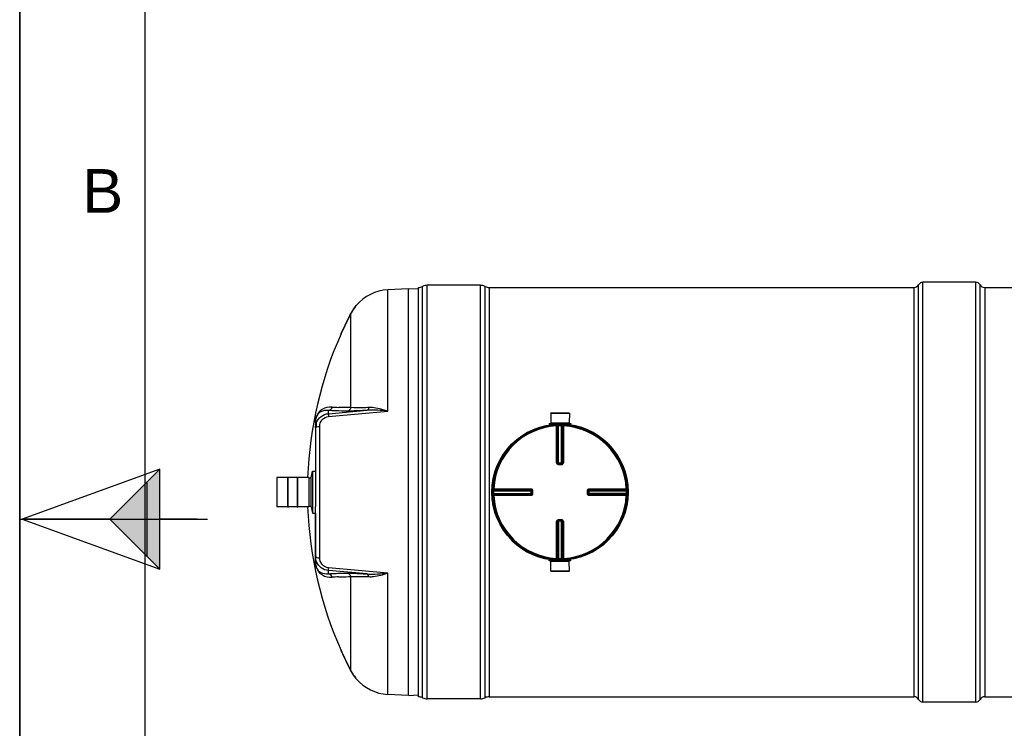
# Model space of a CAD drawing. Header units: millimetres. Extents: x 0 to 297, y 0 to 210.
# Tile 2 of 27: x 0 to 79, y 88 to 145. Entities that reach past the tile are written whole.
import ezdxf

# ---------------------------------------------------------------- set-up
doc = ezdxf.new("R2010")
doc.units = ezdxf.units.MM
doc.header["$LTSCALE"] = 16.335
doc.layers.get('0').update_dxf_attribs({"linetype": 'CONTINUOUS'})
for name, color, linetype in [('01_GLOBAL', 7, 'CONTINUOUS'), ('08_SURFACES', 7, 'CONTINUOUS'), ('AXES_REF', 7, 'CONTINUOUS')]:
    doc.layers.add(name, color=color, linetype=linetype)
doc.styles.add('TEXTSTYLE_2', font='arial.ttf')

# ---------------------------------------------------------------- blocks, each defined once
blk = doc.blocks.new('MARGEA4_BL0', base_point=(148.514, 105.014))
at = {"color": 7, "linetype": 'Continuous'}
for p, q in [((0.014, 0.014), (0.014, 210.014)), ((0.014, 0.014), (0.014, 210.014)), ((0.014, 210.014), (0.014, 0.014)), ((10.014, 200.014), (10.014, 10.014)), ((0.014, 105.014), (15.014, 105.014))]:
    blk.add_line(p, q, dxfattribs=at)
at = {"color": 7, "linetype": 'Continuous', "style": 'TEXTSTYLE_2', "oblique": 0.00002}
blk.add_text('B', height=3.5, dxfattribs=at).set_placement((5.014, 129.514))
blk = doc.blocks.new('REPERE_ORIENTATION_BL2', base_point=(7.192, 105.016))
at = {"color": 7, "linetype": 'Continuous'}
for p, q in [((11.192, 109.016), (0.192, 105.016)), ((7.192, 105.016), (11.192, 109.016)), ((11.192, 101.016), (11.192, 109.016)), ((10.192, 102.016), (10.192, 108.016)), ((0.192, 105.016), (11.192, 101.016)), ((7.192, 105.016), (0.192, 105.016)), ((7.192, 105.016), (11.192, 101.016)), ((14.192, 105.016), (11.192, 105.016))]:
    blk.add_line(p, q, dxfattribs=at)
blk.add_solid([(11.192, 109.016), (7.192, 105.016), (11.192, 101.016)], dxfattribs=at)

msp = doc.modelspace()

# ---------------------------------------------------------------- linework, layer by layer
at = {"color": 7, "linetype": 'Continuous'}
for p, q in [((0, 0), (0, 210)), ((36.822, 123.717), (32.579, 123.717)), ((31.066, 123.442), (29.421, 123.355)), ((31.066, 90.913), (31.066, 123.442)), ((31.872, 123.399), (31.066, 123.442)), ((31.872, 90.814), (31.872, 123.541)), ((37.529, 123.541), (71.472, 123.541)), ((77.129, 123.541), (113.901, 123.541)), ((42.441, 113.492), (42.444, 112.714)), ((42.441, 113.492), (43.933, 113.492)), ((43.933, 113.492), (43.929, 112.714)), ((23.641, 112.831), (23.641, 108.326)), ((23.712, 112.407), (23.712, 112.825)), ((42.317, 112.679), (42.317, 112.622)), ((42.317, 112.679), (44.056, 112.679)), ((42.317, 112.622), (44.056, 112.622)), ((42.444, 112.714), (42.479, 112.679)), ((42.444, 112.714), (43.929, 112.714)), ((42.444, 112.615), (42.444, 112.571)), ((43.929, 112.714), (43.894, 112.679)), ((43.929, 112.615), (43.929, 112.571)), ((44.056, 112.679), (44.056, 112.622)), ((43.055, 109.443), (43.048, 109.443)), ((43.055, 109.443), (43.319, 109.443)), ((43.325, 109.443), (43.319, 109.443)), ((20.558, 108.351), (20.558, 106.003)), ((21.428, 105.968), (21.428, 108.387)), ((21.428, 108.387), (21.456, 108.387)), ((21.456, 105.968), (21.456, 108.387)), ((22.206, 105.968), (22.206, 108.387)), ((22.206, 108.387), (22.234, 108.387)), ((22.234, 105.968), (22.234, 108.387)), ((23.104, 108.351), (23.104, 106.003)), ((23.104, 108.309), (23.301, 108.309)), ((23.301, 106.002), (23.301, 108.353)), ((40.921, 107.316), (40.921, 107.316)), ((40.921, 107.316), (40.921, 107.309)), ((40.921, 107.309), (40.921, 107.045)), ((40.921, 107.045), (40.921, 107.039)), ((40.921, 107.039), (40.921, 107.039)), ((45.452, 107.309), (45.452, 107.316)), ((45.452, 107.045), (45.452, 107.309)), ((45.452, 107.039), (45.452, 107.045)), ((21.428, 105.968), (21.456, 105.968)), ((22.206, 105.968), (22.234, 105.968)), ((23.104, 106.046), (23.301, 106.046)), ((23.641, 101.526), (23.641, 106.029)), ((43.048, 104.912), (43.055, 104.912)), ((43.319, 104.912), (43.055, 104.912)), ((43.319, 104.912), (43.325, 104.912)), ((42.317, 101.676), (42.317, 101.732)), ((44.056, 101.732), (42.317, 101.732)), ((44.056, 101.676), (42.317, 101.676)), ((42.441, 100.863), (42.444, 101.64)), ((42.444, 101.739), (42.444, 101.783)), ((42.444, 101.64), (42.479, 101.676)), ((43.929, 101.64), (42.444, 101.64)), ((43.929, 101.64), (43.894, 101.676)), ((43.929, 101.739), (43.929, 101.783)), ((43.933, 100.863), (43.929, 101.64)), ((44.056, 101.676), (44.056, 101.732)), ((43.933, 100.863), (42.441, 100.863)), ((31.066, 90.913), (29.421, 90.999)), ((31.066, 90.913), (31.87, 90.955)), ((36.822, 90.637), (32.579, 90.637)), ((37.529, 90.814), (71.472, 90.814)), ((77.129, 90.814), (113.901, 90.814))]:
    msp.add_line(p, q, dxfattribs=at)
at = {"color": 9, "linetype": 'Continuous'}
for p, q in [((32.205, 90.731), (32.205, 123.624)), ((32.579, 90.637), (32.579, 123.717)), ((36.822, 90.637), (36.822, 123.717)), ((37.197, 90.731), (37.197, 123.624)), ((29.421, 113.651), (29.421, 123.355)), ((37.529, 123.541), (37.529, 90.814)), ((24.674, 113.451), (27.765, 113.719)), ((24.674, 113.451), (24.674, 113.704)), ((24.686, 113.233), (29.421, 113.651)), ((25.507, 113.953), (25.476, 113.954)), ((23.634, 112.761), (23.634, 108.848)), ((42.444, 112.615), (42.914, 112.615)), ((42.908, 112.544), (42.912, 112.476)), ((43.071, 112.55), (43.072, 112.482)), ((43.303, 112.55), (43.301, 112.482)), ((43.459, 112.615), (43.929, 112.615)), ((43.465, 112.544), (43.461, 112.476)), ((23.976, 101.926), (23.976, 112.429)), ((42.912, 109.514), (42.912, 112.476)), ((42.982, 109.513), (42.982, 112.474)), ((43.002, 112.475), (43.002, 109.512)), ((43.072, 109.443), (43.072, 112.482)), ((43.301, 109.443), (43.301, 112.482)), ((43.371, 109.512), (43.371, 112.475)), ((43.391, 112.474), (43.391, 109.513)), ((43.461, 112.476), (43.461, 109.514)), ((42.982, 109.513), (43.002, 109.512)), ((43.055, 109.373), (43.055, 109.443)), ((43.072, 109.511), (43.301, 109.511)), ((43.319, 109.373), (43.319, 109.443)), ((43.371, 109.512), (43.391, 109.513)), ((43.187, 109.373), (43.055, 109.373)), ((43.319, 109.373), (43.187, 109.373)), ((20.565, 108.358), (20.565, 105.996)), ((23.097, 108.358), (23.097, 105.996)), ((37.814, 107.293), (37.882, 107.292)), ((37.814, 107.061), (37.882, 107.063)), ((37.82, 107.456), (37.888, 107.452)), ((37.882, 107.292), (40.921, 107.292)), ((37.882, 107.063), (40.921, 107.063)), ((37.888, 107.452), (40.85, 107.452)), ((37.888, 107.452), (38.009, 107.452)), ((37.889, 107.362), (40.852, 107.362)), ((37.89, 107.382), (40.851, 107.382)), ((40.852, 107.362), (40.851, 107.382)), ((40.853, 107.292), (40.853, 107.063)), ((40.991, 107.309), (40.921, 107.309)), ((40.991, 107.045), (40.921, 107.045)), ((40.991, 107.309), (40.991, 107.045)), ((45.382, 107.309), (45.452, 107.309)), ((45.382, 107.045), (45.382, 107.309)), ((45.382, 107.045), (45.452, 107.045)), ((45.452, 107.292), (48.491, 107.292)), ((48.491, 107.063), (45.452, 107.063)), ((45.52, 107.063), (45.52, 107.292)), ((45.523, 107.382), (45.521, 107.362)), ((45.521, 107.362), (48.484, 107.362)), ((45.523, 107.452), (48.485, 107.452)), ((45.523, 107.382), (48.483, 107.382)), ((48.554, 107.456), (48.485, 107.452)), ((48.56, 107.293), (48.491, 107.292)), ((48.56, 107.061), (48.491, 107.063)), ((37.82, 106.899), (37.888, 106.903)), ((40.85, 106.903), (37.888, 106.903)), ((40.852, 106.993), (37.889, 106.993)), ((40.851, 106.973), (37.89, 106.973)), ((39.923, 106.903), (39.847, 106.903)), ((40.851, 106.973), (40.852, 106.993)), ((45.521, 106.993), (45.523, 106.973)), ((48.484, 106.993), (45.521, 106.993)), ((48.483, 106.973), (45.523, 106.973)), ((48.485, 106.903), (45.523, 106.903)), ((48.554, 106.899), (48.485, 106.903)), ((23.634, 105.506), (23.634, 101.593)), ((42.912, 101.879), (42.912, 104.841)), ((43.002, 104.843), (42.982, 104.841)), ((42.982, 101.881), (42.982, 104.841)), ((43.002, 104.843), (43.002, 101.88)), ((43.055, 104.982), (43.055, 104.912)), ((43.055, 104.982), (43.187, 104.982)), ((43.072, 104.912), (43.072, 101.873)), ((43.301, 104.844), (43.072, 104.844)), ((43.187, 104.982), (43.319, 104.982)), ((43.301, 101.873), (43.301, 104.912)), ((43.319, 104.982), (43.319, 104.912)), ((43.371, 101.88), (43.371, 104.843)), ((43.391, 104.841), (43.371, 104.843)), ((43.391, 104.841), (43.391, 101.881)), ((43.461, 104.841), (43.461, 101.879)), ((42.914, 101.739), (42.444, 101.739)), ((42.908, 101.81), (42.912, 101.879)), ((43.071, 101.804), (43.072, 101.873)), ((43.303, 101.804), (43.301, 101.873)), ((43.929, 101.739), (43.459, 101.739)), ((43.465, 101.81), (43.461, 101.879)), ((24.674, 100.65), (24.674, 100.904)), ((27.765, 100.636), (24.674, 100.904)), ((29.421, 100.704), (24.686, 101.121)), ((25.476, 100.401), (25.506, 100.402)), ((29.421, 90.999), (29.421, 100.704))]:
    msp.add_line(p, q, dxfattribs=at)
for points in [[(23.634, 112.761), (23.635, 112.768), (23.637, 112.775), (23.638, 112.782), (23.639, 112.79), (23.64, 112.797), (23.64, 112.804), (23.641, 112.811), (23.641, 112.818), (23.641, 112.825)], [(38.351, 107.452), (38.459, 107.452), (38.563, 107.452), (38.665, 107.452), (38.764, 107.452), (38.86, 107.452), (38.952, 107.452), (39.043, 107.452), (39.13, 107.452), (39.216, 107.452), (39.299, 107.452), (39.381, 107.452), (39.462, 107.452), (39.54, 107.452), (39.618, 107.452)], [(40.154, 107.452), (40.232, 107.452), (40.313, 107.452)], [(40.395, 107.452), (40.48, 107.452), (40.568, 107.452), (40.659, 107.452), (40.753, 107.452), (40.85, 107.452)], [(39.54, 106.903), (39.461, 106.903), (39.381, 106.903), (39.299, 106.903), (39.215, 106.903), (39.13, 106.903), (39.042, 106.903), (38.952, 106.903), (38.859, 106.903), (38.763, 106.903), (38.665, 106.903), (38.563, 106.903), (38.459, 106.903), (38.351, 106.903), (38.24, 106.903), (38.126, 106.903), (38.009, 106.903)], [(39.771, 106.903), (39.695, 106.903), (39.618, 106.903)], [(40.85, 106.903), (40.752, 106.902), (40.658, 106.902), (40.567, 106.903), (40.479, 106.903), (40.395, 106.903), (40.312, 106.903), (40.232, 106.903), (40.153, 106.903), (40.075, 106.903)], [(23.634, 101.593), (23.635, 101.586), (23.637, 101.579), (23.638, 101.572), (23.639, 101.565), (23.64, 101.558), (23.64, 101.551), (23.641, 101.544), (23.641, 101.537), (23.641, 101.53)]]:
    msp.add_lwpolyline(points, dxfattribs=at)
at = {"color": 7, "linetype": 'Continuous'}
msp.add_circle((43.187, 107.177), 5.374, dxfattribs=at)
for centre, radius, start, end in [((31.872, 124.248), 0.707, 270, 298.07249), ((32.579, 122.922), 0.796, 90, 118.07249), ((36.822, 122.922), 0.796, 61.92751, 90), ((37.529, 124.248), 0.707, 241.92751, 270), ((29.606, 119.825), 3.536, 93, 139.98306), ((42.437, 112.615), 0.00707, 0, 90), ((43.936, 112.615), 0.00707, 90, 180), ((43.187, 107.177), 5.445, 358.72774, 82.16253), ((20.565, 108.351), 0.00707, 90, 180), ((23.097, 108.351), 0.00707, 0, 90), ((43.187, 107.177), 5.445, 178.72774, 262.16253), ((20.565, 106.003), 0.00707, 180, 270), ((23.097, 106.003), 0.00707, 270, 360), ((42.437, 101.739), 0.00707, 270, 360), ((43.936, 101.739), 0.00707, 180, 270), ((29.606, 94.53), 3.536, 220.01694, 267), ((31.872, 90.107), 0.707, 61.92751, 90), ((32.579, 91.433), 0.796, 241.92751, 270), ((36.822, 91.433), 0.796, 270, 298.07249), ((37.529, 90.107), 0.707, 90, 118.07249)]:
    msp.add_arc(centre, radius, start, end, dxfattribs=at)
at = {"color": 9, "linetype": 'Continuous'}
for centre, radius, start, end in [((26.159, 133.079), 19.137, 266.45068, 267.95535), ((25.402, 112.762), 1.768, 179.33674, 179.79172), ((25.567, 112.761), 1.933, 179.78907, 180.0013), ((43.187, 107.177), 5.305, 92.96745, 177.03255), ((43.257, 107.179), 5.302, 92.75322, 92.96811), ((43.187, 107.181), 5.302, 90.00002, 91.23597), ((43.187, 107.181), 5.302, 88.76403, 89.99998), ((43.116, 107.179), 5.302, 87.03189, 87.24678), ((43.187, 107.177), 5.305, 2.96745, 87.03255), ((43.055, 109.518), 0.0757, 252.95215, 258.38), ((43.055, 109.517), 0.0742, 258.36934, 264.71478), ((43.072, 115.438), 5.928, 269.8492, 269.99939), ((43.301, 115.439), 5.928, 270.0006, 270.14843), ((43.3, 109.513), 0.0726, 285.34076, 292.57898), ((43.3, 109.513), 0.0726, 292.5652, 299.81393), ((43.184, 107.177), 5.302, 178.76416, 181.23584), ((43.186, 107.107), 5.303, 177.03191, 177.24676), ((34.926, 107.292), 5.928, 0.00061, 0.1508), ((34.925, 107.063), 5.928, 359.85157, 359.9994), ((40.851, 107.064), 0.0726, 330.18606, 337.4348), ((40.85, 107.064), 0.0726, 337.42102, 344.65924), ((40.846, 107.046), 0.0752, 345.18607, 349.982), ((40.847, 107.046), 0.0742, 349.97884, 354.58318), ((40.852, 107.064), 0.0713, 344.66589, 348.01548), ((45.526, 107.309), 0.0742, 168.36934, 174.71478), ((45.528, 107.309), 0.0757, 162.95215, 168.38), ((45.523, 107.291), 0.0726, 157.42102, 164.65924), ((45.523, 107.291), 0.0726, 150.18606, 157.4348), ((51.448, 107.292), 5.928, 179.85157, 179.9994), ((51.448, 107.063), 5.928, 180.00061, 180.1508), ((43.187, 107.107), 5.303, 2.75324, 2.96809), ((43.19, 107.177), 5.302, 358.76416, 1.23584), ((43.187, 107.177), 5.305, 182.96745, 267.03255), ((43.186, 107.248), 5.303, 182.75324, 182.96809), ((43.187, 107.177), 5.305, 272.96745, 357.03255), ((43.187, 107.248), 5.303, 357.03191, 357.24676), ((43.073, 104.841), 0.0726, 112.5652, 119.81393), ((43.073, 104.841), 0.0726, 105.34076, 112.57898), ((43.072, 98.916), 5.928, 90.0006, 90.14843), ((43.301, 98.916), 5.928, 89.8492, 89.99939), ((43.318, 104.838), 0.0742, 78.36934, 84.71478), ((43.318, 104.836), 0.0757, 72.95215, 78.38), ((25.336, 101.594), 1.702, 180.01523, 183.55606), ((43.257, 107.176), 5.302, 267.03189, 267.24678), ((43.187, 107.174), 5.302, 268.76403, 271.23597), ((43.116, 107.176), 5.302, 272.75322, 272.96811), ((25.608, 101.61), 1.975, 183.54237, 183.78741), ((26.159, 81.275), 19.137, 92.04463, 93.54932)]:
    msp.add_arc(centre, radius, start, end, dxfattribs=at)
for points, knots in [([(24.974, 113.979), (24.7, 113.996), (24.269, 113.906), (23.751, 113.461), (23.637, 113.043), (23.634, 112.783)], [0, 0, 0, 0, 0.410684, 0.610012, 1, 1, 1, 1]), ([(24.674, 113.704), (24.467, 113.727), (24.141, 113.68), (23.726, 113.363), (23.642, 113.035), (23.641, 112.831)], [0, 0, 0, 0, 0.40732, 0.599611, 1, 1, 1, 1]), ([(23.721, 112.733), (23.796, 112.925), (24.057, 113.276), (24.467, 113.433), (24.674, 113.451)], [0, 0, 0, 0, 0.496941, 1, 1, 1, 1]), ([(24.674, 113.451), (24.666, 113.431), (24.685, 113.355), (24.682, 113.285), (24.686, 113.233)], [0, 0, 0, 0, 0.292106, 1, 1, 1, 1]), ([(26.183, 113.658), (26.039, 113.66), (25.536, 113.666), (25.032, 113.682), (24.674, 113.704)], [0, 0, 0, 0, 0.286499, 1, 1, 1, 1]), ([(26.466, 113.933), (26.38, 113.934), (26.06, 113.938), (25.74, 113.945), (25.507, 113.953)], [0, 0, 0, 0, 0.269967, 1, 1, 1, 1]), ([(27.765, 113.719), (27.6, 113.709), (27.073, 113.679), (26.545, 113.655), (26.183, 113.658)], [0, 0, 0, 0, 0.314012, 1, 1, 1, 1]), ([(27.905, 113.938), (27.753, 113.93), (27.274, 113.912), (26.793, 113.904), (26.466, 113.933)], [0, 0, 0, 0, 0.31546, 1, 1, 1, 1]), ([(27.905, 113.938), (27.9, 113.909), (27.882, 113.826), (27.824, 113.729), (27.765, 113.719)], [0, 0, 0, 0, 0.324564, 1, 1, 1, 1]), ([(29.421, 113.651), (29.293, 113.694), (28.802, 113.848), (28.284, 113.956), (27.905, 113.938)], [0, 0, 0, 0, 0.262606, 1, 1, 1, 1]), ([(23.976, 112.429), (23.976, 112.618), (24.112, 113.015), (24.492, 113.216), (24.686, 113.233)], [0, 0, 0, 0, 0.491863, 1, 1, 1, 1]), ([(42.908, 112.544), (42.927, 112.545), (42.966, 112.531), (42.982, 112.493), (42.982, 112.474)], [0, 0, 0, 0, 0.498597, 1, 1, 1, 1]), ([(42.929, 112.545), (42.947, 112.546), (42.986, 112.532), (43.002, 112.494), (43.002, 112.475)], [0, 0, 0, 0, 0.498599, 1, 1, 1, 1]), ([(43.445, 112.545), (43.426, 112.546), (43.387, 112.532), (43.371, 112.494), (43.371, 112.475)], [0, 0, 0, 0, 0.498599, 1, 1, 1, 1]), ([(43.465, 112.544), (43.446, 112.545), (43.407, 112.531), (43.391, 112.493), (43.391, 112.474)], [0, 0, 0, 0, 0.498501, 1, 1, 1, 1]), ([(23.641, 112.312), (23.641, 112.321), (23.65, 112.342), (23.666, 112.356), (23.676, 112.363)], [0, 0, 0, 0, 0.432743, 1, 1, 1, 1]), ([(23.676, 112.363), (23.685, 112.369), (23.705, 112.38), (23.727, 112.389), (23.738, 112.393)], [0, 0, 0, 0, 0.45949, 1, 1, 1, 1]), ([(42.982, 112.474), (42.98, 112.475), (42.956, 112.475), (42.933, 112.476), (42.912, 112.476)], [0, 0, 0, 0, 0.109199, 1, 1, 1, 1]), ([(43.002, 112.475), (43.005, 112.476), (43.028, 112.479), (43.051, 112.481), (43.072, 112.482)], [0, 0, 0, 0, 0.10812, 1, 1, 1, 1]), ([(43.301, 112.482), (43.309, 112.481), (43.333, 112.479), (43.357, 112.479), (43.371, 112.475)], [0, 0, 0, 0, 0.349353, 1, 1, 1, 1]), ([(43.461, 112.476), (43.453, 112.476), (43.43, 112.475), (43.406, 112.477), (43.391, 112.474)], [0, 0, 0, 0, 0.353705, 1, 1, 1, 1]), ([(42.912, 109.514), (42.92, 109.514), (42.944, 109.514), (42.967, 109.515), (42.982, 109.513)], [0, 0, 0, 0, 0.353802, 1, 1, 1, 1]), ([(43.055, 109.373), (43.018, 109.373), (42.943, 109.402), (42.912, 109.478), (42.912, 109.514)], [0, 0, 0, 0, 0.499448, 1, 1, 1, 1]), ([(43.002, 109.512), (43.004, 109.511), (43.022, 109.511), (43.04, 109.511), (43.057, 109.511)], [0, 0, 0, 0, 0.107786, 1, 1, 1, 1]), ([(43.371, 109.512), (43.369, 109.511), (43.351, 109.511), (43.333, 109.511), (43.316, 109.511)], [0, 0, 0, 0, 0.107786, 1, 1, 1, 1]), ([(43.461, 109.514), (43.461, 109.478), (43.431, 109.402), (43.355, 109.373), (43.319, 109.373)], [0, 0, 0, 0, 0.499825, 1, 1, 1, 1]), ([(43.461, 109.514), (43.453, 109.514), (43.43, 109.514), (43.406, 109.515), (43.391, 109.513)], [0, 0, 0, 0, 0.353802, 1, 1, 1, 1]), ([(37.819, 107.435), (37.818, 107.417), (37.832, 107.378), (37.87, 107.362), (37.889, 107.362)], [0, 0, 0, 0, 0.498599, 1, 1, 1, 1]), ([(37.82, 107.456), (37.819, 107.437), (37.833, 107.398), (37.871, 107.382), (37.89, 107.382)], [0, 0, 0, 0, 0.498501, 1, 1, 1, 1]), ([(37.882, 107.292), (37.883, 107.3), (37.885, 107.323), (37.885, 107.347), (37.889, 107.362)], [0, 0, 0, 0, 0.349353, 1, 1, 1, 1]), ([(37.889, 106.993), (37.888, 106.995), (37.885, 107.019), (37.883, 107.042), (37.882, 107.063)], [0, 0, 0, 0, 0.10812, 1, 1, 1, 1]), ([(37.888, 107.452), (37.888, 107.444), (37.889, 107.42), (37.887, 107.397), (37.89, 107.382)], [0, 0, 0, 0, 0.353705, 1, 1, 1, 1]), ([(40.85, 107.452), (40.85, 107.444), (40.85, 107.42), (40.849, 107.397), (40.851, 107.382)], [0, 0, 0, 0, 0.353799, 1, 1, 1, 1]), ([(40.85, 107.452), (40.886, 107.452), (40.962, 107.421), (40.991, 107.346), (40.991, 107.309)], [0, 0, 0, 0, 0.499829, 1, 1, 1, 1]), ([(40.991, 107.045), (40.991, 107.009), (40.962, 106.933), (40.886, 106.903), (40.85, 106.903)], [0, 0, 0, 0, 0.500171, 1, 1, 1, 1]), ([(40.853, 107.307), (40.853, 107.314), (40.853, 107.332), (40.853, 107.35), (40.852, 107.362)], [0, 0, 0, 0, 0.367922, 1, 1, 1, 1]), ([(40.853, 107.048), (40.853, 107.041), (40.853, 107.023), (40.853, 107.004), (40.852, 106.993)], [0, 0, 0, 0, 0.367736, 1, 1, 1, 1]), ([(45.382, 107.309), (45.382, 107.346), (45.412, 107.421), (45.487, 107.452), (45.523, 107.452)], [0, 0, 0, 0, 0.499448, 1, 1, 1, 1]), ([(45.523, 106.903), (45.487, 106.903), (45.412, 106.933), (45.382, 107.009), (45.382, 107.045)], [0, 0, 0, 0, 0.499825, 1, 1, 1, 1]), ([(45.52, 107.307), (45.52, 107.314), (45.52, 107.332), (45.52, 107.35), (45.521, 107.362)], [0, 0, 0, 0, 0.367736, 1, 1, 1, 1]), ([(45.52, 107.047), (45.52, 107.041), (45.52, 107.023), (45.52, 107.004), (45.521, 106.993)], [0, 0, 0, 0, 0.367922, 1, 1, 1, 1]), ([(45.523, 107.452), (45.523, 107.444), (45.523, 107.42), (45.524, 107.397), (45.523, 107.382)], [0, 0, 0, 0, 0.353802, 1, 1, 1, 1]), ([(48.554, 107.456), (48.555, 107.437), (48.54, 107.398), (48.502, 107.382), (48.483, 107.382)], [0, 0, 0, 0, 0.498597, 1, 1, 1, 1]), ([(48.483, 107.382), (48.484, 107.384), (48.484, 107.408), (48.485, 107.431), (48.485, 107.452)], [0, 0, 0, 0, 0.109199, 1, 1, 1, 1]), ([(48.555, 107.435), (48.556, 107.417), (48.541, 107.378), (48.503, 107.362), (48.484, 107.362)], [0, 0, 0, 0, 0.498599, 1, 1, 1, 1]), ([(48.484, 107.362), (48.485, 107.359), (48.488, 107.336), (48.49, 107.313), (48.491, 107.292)], [0, 0, 0, 0, 0.10812, 1, 1, 1, 1]), ([(48.491, 107.063), (48.49, 107.055), (48.489, 107.031), (48.489, 107.007), (48.484, 106.993)], [0, 0, 0, 0, 0.349353, 1, 1, 1, 1]), ([(37.819, 106.919), (37.818, 106.938), (37.832, 106.977), (37.87, 106.993), (37.889, 106.993)], [0, 0, 0, 0, 0.498599, 1, 1, 1, 1]), ([(37.82, 106.899), (37.819, 106.918), (37.833, 106.957), (37.871, 106.973), (37.89, 106.973)], [0, 0, 0, 0, 0.498597, 1, 1, 1, 1]), ([(37.89, 106.973), (37.889, 106.97), (37.889, 106.947), (37.888, 106.924), (37.888, 106.903)], [0, 0, 0, 0, 0.109199, 1, 1, 1, 1]), ([(40.85, 106.903), (40.85, 106.911), (40.85, 106.934), (40.849, 106.958), (40.851, 106.973)], [0, 0, 0, 0, 0.353802, 1, 1, 1, 1]), ([(45.523, 106.903), (45.523, 106.911), (45.523, 106.934), (45.524, 106.958), (45.523, 106.973)], [0, 0, 0, 0, 0.353802, 1, 1, 1, 1]), ([(48.554, 106.899), (48.555, 106.918), (48.54, 106.957), (48.502, 106.973), (48.483, 106.973)], [0, 0, 0, 0, 0.498501, 1, 1, 1, 1]), ([(48.485, 106.903), (48.485, 106.911), (48.484, 106.934), (48.486, 106.958), (48.483, 106.973)], [0, 0, 0, 0, 0.353705, 1, 1, 1, 1]), ([(48.555, 106.919), (48.556, 106.938), (48.541, 106.977), (48.503, 106.993), (48.484, 106.993)], [0, 0, 0, 0, 0.498599, 1, 1, 1, 1]), ([(42.912, 104.841), (42.912, 104.877), (42.943, 104.952), (43.018, 104.982), (43.055, 104.982)], [0, 0, 0, 0, 0.499825, 1, 1, 1, 1]), ([(42.912, 104.841), (42.92, 104.841), (42.944, 104.841), (42.967, 104.84), (42.982, 104.841)], [0, 0, 0, 0, 0.353802, 1, 1, 1, 1]), ([(43.002, 104.843), (43.004, 104.843), (43.022, 104.844), (43.041, 104.844), (43.057, 104.844)], [0, 0, 0, 0, 0.107786, 1, 1, 1, 1]), ([(43.371, 104.843), (43.369, 104.843), (43.351, 104.844), (43.333, 104.844), (43.317, 104.844)], [0, 0, 0, 0, 0.107786, 1, 1, 1, 1]), ([(43.319, 104.982), (43.355, 104.982), (43.43, 104.952), (43.461, 104.877), (43.461, 104.841)], [0, 0, 0, 0, 0.499448, 1, 1, 1, 1]), ([(43.461, 104.841), (43.453, 104.841), (43.43, 104.841), (43.406, 104.84), (43.391, 104.841)], [0, 0, 0, 0, 0.353802, 1, 1, 1, 1]), ([(23.641, 102.042), (23.641, 102.033), (23.65, 102.012), (23.666, 101.999), (23.676, 101.992)], [0, 0, 0, 0, 0.432744, 1, 1, 1, 1]), ([(23.641, 101.526), (23.642, 101.321), (23.725, 100.993), (24.141, 100.675), (24.467, 100.628), (24.674, 100.65)], [0, 0, 0, 0, 0.401114, 0.593189, 1, 1, 1, 1]), ([(23.676, 101.992), (23.685, 101.986), (23.705, 101.975), (23.727, 101.966), (23.738, 101.962)], [0, 0, 0, 0, 0.459491, 1, 1, 1, 1]), ([(24.674, 100.904), (24.469, 100.921), (24.064, 101.075), (23.803, 101.419), (23.726, 101.607)], [0, 0, 0, 0, 0.503033, 1, 1, 1, 1]), ([(24.686, 101.121), (24.492, 101.138), (24.112, 101.339), (23.976, 101.737), (23.976, 101.926)], [0, 0, 0, 0, 0.508115, 1, 1, 1, 1]), ([(42.908, 101.81), (42.927, 101.809), (42.966, 101.823), (42.982, 101.862), (42.982, 101.881)], [0, 0, 0, 0, 0.498501, 1, 1, 1, 1]), ([(42.912, 101.879), (42.92, 101.879), (42.944, 101.88), (42.967, 101.878), (42.982, 101.881)], [0, 0, 0, 0, 0.353705, 1, 1, 1, 1]), ([(42.929, 101.809), (42.947, 101.808), (42.986, 101.823), (43.002, 101.861), (43.002, 101.88)], [0, 0, 0, 0, 0.498599, 1, 1, 1, 1]), ([(43.072, 101.873), (43.064, 101.874), (43.041, 101.875), (43.017, 101.875), (43.002, 101.88)], [0, 0, 0, 0, 0.349353, 1, 1, 1, 1]), ([(43.371, 101.88), (43.369, 101.879), (43.345, 101.876), (43.322, 101.874), (43.301, 101.873)], [0, 0, 0, 0, 0.10812, 1, 1, 1, 1]), ([(43.445, 101.809), (43.426, 101.808), (43.387, 101.823), (43.371, 101.861), (43.371, 101.88)], [0, 0, 0, 0, 0.498599, 1, 1, 1, 1]), ([(43.465, 101.81), (43.446, 101.809), (43.407, 101.823), (43.391, 101.862), (43.391, 101.881)], [0, 0, 0, 0, 0.498501, 1, 1, 1, 1]), ([(43.391, 101.881), (43.394, 101.88), (43.417, 101.88), (43.44, 101.879), (43.461, 101.879)], [0, 0, 0, 0, 0.109199, 1, 1, 1, 1]), ([(23.638, 101.48), (23.654, 101.238), (23.784, 100.856), (24.288, 100.444), (24.707, 100.359), (24.974, 100.376)], [0, 0, 0, 0, 0.37859, 0.580324, 1, 1, 1, 1]), ([(24.674, 100.904), (24.666, 100.923), (24.685, 100.999), (24.682, 101.07), (24.686, 101.121)], [0, 0, 0, 0, 0.292106, 1, 1, 1, 1]), ([(24.674, 100.65), (24.781, 100.657), (25.284, 100.683), (25.787, 100.693), (26.183, 100.696)], [0, 0, 0, 0, 0.213231, 1, 1, 1, 1]), ([(25.506, 100.402), (25.58, 100.404), (25.9, 100.414), (26.22, 100.419), (26.466, 100.421)], [0, 0, 0, 0, 0.229903, 1, 1, 1, 1]), ([(26.183, 100.696), (26.279, 100.697), (26.807, 100.691), (27.334, 100.663), (27.765, 100.636)], [0, 0, 0, 0, 0.182409, 1, 1, 1, 1]), ([(26.466, 100.421), (26.553, 100.429), (27.032, 100.453), (27.512, 100.436), (27.905, 100.417)], [0, 0, 0, 0, 0.181577, 1, 1, 1, 1]), ([(27.905, 100.417), (27.9, 100.445), (27.882, 100.528), (27.824, 100.626), (27.765, 100.636)], [0, 0, 0, 0, 0.324564, 1, 1, 1, 1]), ([(27.905, 100.417), (28.027, 100.411), (28.545, 100.433), (29.048, 100.578), (29.421, 100.704)], [0, 0, 0, 0, 0.237356, 1, 1, 1, 1])]:
    msp.add_open_spline(points, degree=3, knots=knots, dxfattribs=at)
for points in [[(24.974, 113.979), (24.945, 113.846), (24.809, 113.718), (24.674, 113.704)], [(26.466, 113.933), (26.44, 113.804), (26.314, 113.672), (26.183, 113.658)], [(29.421, 113.651), (28.872, 113.714), (28.316, 113.76), (27.765, 113.719)], [(23.641, 112.312), (23.641, 112.455), (23.669, 112.6), (23.721, 112.733)], [(23.738, 112.393), (23.814, 112.419), (23.896, 112.427), (23.976, 112.429)], [(43.033, 109.446), (43.006, 109.454), (42.982, 109.485), (42.982, 109.513)], [(43.002, 109.512), (43.002, 109.482), (43.029, 109.449), (43.058, 109.442)], [(43.391, 109.513), (43.391, 109.481), (43.357, 109.446), (43.325, 109.443)], [(43.336, 109.45), (43.356, 109.462), (43.371, 109.488), (43.371, 109.512)], [(40.851, 107.382), (40.883, 107.382), (40.918, 107.348), (40.921, 107.316)], [(40.852, 107.362), (40.882, 107.362), (40.915, 107.335), (40.922, 107.306)], [(40.913, 107.028), (40.902, 107.008), (40.876, 106.993), (40.852, 106.993)], [(45.521, 106.993), (45.491, 106.993), (45.458, 107.02), (45.452, 107.049)], [(45.523, 106.973), (45.49, 106.973), (45.455, 107.007), (45.452, 107.039)], [(45.455, 107.331), (45.463, 107.358), (45.494, 107.382), (45.523, 107.382)], [(45.46, 107.327), (45.471, 107.347), (45.497, 107.362), (45.521, 107.362)], [(40.919, 107.027), (40.912, 106.999), (40.88, 106.973), (40.851, 106.973)], [(42.982, 104.841), (42.982, 104.873), (43.016, 104.909), (43.048, 104.912)], [(43.037, 104.904), (43.017, 104.893), (43.002, 104.867), (43.002, 104.843)], [(43.371, 104.843), (43.371, 104.873), (43.344, 104.906), (43.315, 104.912)], [(43.34, 104.909), (43.367, 104.901), (43.391, 104.869), (43.391, 104.841)], [(23.726, 101.607), (23.671, 101.744), (23.641, 101.895), (23.641, 102.042)], [(23.738, 101.962), (23.814, 101.936), (23.896, 101.927), (23.976, 101.926)], [(24.974, 100.376), (24.945, 100.508), (24.809, 100.637), (24.674, 100.65)], [(26.466, 100.421), (26.44, 100.55), (26.314, 100.682), (26.183, 100.696)], [(27.765, 100.636), (28.316, 100.595), (28.872, 100.64), (29.421, 100.704)]]:
    msp.add_open_spline(points, degree=3, dxfattribs=at)
at = {"layer": '01_GLOBAL', "color": 7, "linetype": 'Continuous'}
msp.add_circle((43.187, 107.177), 5.445, dxfattribs=at)
at = {"layer": '08_SURFACES', "color": 9, "linetype": 'Continuous'}
for p, q in [((26.823, 122.027), (26.841, 122.027)), ((26.466, 113.933), (26.466, 121.45)), ((25.705, 119.906), (25.72, 119.906)), ((26.466, 92.905), (26.466, 100.421)), ((25.705, 94.449), (25.72, 94.449)), ((26.823, 92.327), (26.841, 92.327))]:
    msp.add_line(p, q, dxfattribs=at)
at = {"layer": '08_SURFACES', "color": 7, "linetype": 'Continuous'}
for p, q in [((26.878, 122.096), (26.853, 122.065)), ((26.898, 122.098), (26.88, 122.098)), ((25.705, 119.906), (25.673, 119.835)), ((25.673, 119.836), (25.673, 119.835)), ((25.688, 119.835), (25.673, 119.835)), ((25.701, 119.862), (25.703, 119.868)), ((25.703, 119.868), (25.707, 119.876)), ((25.71, 119.884), (25.715, 119.895)), ((25.715, 119.895), (25.72, 119.906)), ((25.673, 94.519), (25.674, 94.518)), ((25.673, 94.519), (25.705, 94.449)), ((25.688, 94.519), (25.673, 94.519)), ((26.898, 92.257), (26.862, 92.301)), ((26.898, 92.257), (26.88, 92.257))]:
    msp.add_line(p, q, dxfattribs=at)
for points in [[(25.677, 119.844), (25.675, 119.839), (25.673, 119.836)], [(25.705, 119.906), (25.699, 119.893), (25.693, 119.881), (25.688, 119.87), (25.684, 119.86), (25.68, 119.851)], [(25.688, 119.835), (25.689, 119.835), (25.689, 119.837)], [(25.689, 119.837), (25.692, 119.844), (25.695, 119.85)], [(25.695, 119.85), (25.702, 119.865), (25.706, 119.874), (25.71, 119.884)], [(25.674, 94.518), (25.675, 94.515), (25.677, 94.51)], [(25.68, 94.504), (25.684, 94.495), (25.688, 94.485), (25.693, 94.474)], [(25.692, 94.511), (25.689, 94.518), (25.689, 94.519), (25.688, 94.519)], [(25.702, 94.49), (25.695, 94.505), (25.692, 94.511)], [(25.693, 94.474), (25.699, 94.461), (25.705, 94.449)], [(25.72, 94.449), (25.715, 94.46), (25.71, 94.47), (25.706, 94.48), (25.702, 94.49)]]:
    msp.add_lwpolyline(points, dxfattribs=at)
for centre, radius, start, end in [((29.612, 119.821), 3.542, 141.46972, 151.37737), ((29.607, 119.824), 3.551, 142.51479, 144.17113), ((29.606, 119.825), 3.549, 141.97068, 142.51474), ((29.605, 119.826), 3.548, 141.64187, 141.97067), ((29.971, 119.529), 4.019, 140.88237, 141.57153), ((54.034, 107.177), 31.058, 152.62822, 155.8054), ((54.034, 107.177), 31.043, 152.62822, 155.79367), ((29.604, 119.825), 3.548, 152.44834, 152.62822), ((29.606, 119.824), 3.55, 150.84345, 152.44819), ((29.606, 119.825), 3.535, 151.38641, 152.62811), ((29.607, 119.824), 3.551, 150.36708, 150.84355), ((29.606, 119.824), 3.55, 148.70004, 150.36718), ((29.606, 119.825), 3.549, 148.18436, 148.69992), ((29.606, 119.824), 3.55, 146.50028, 148.18431), ((29.606, 119.825), 3.55, 146.10652, 146.50024), ((29.606, 119.825), 3.549, 144.62802, 146.10653), ((29.607, 119.824), 3.551, 144.17111, 144.62808), ((54.034, 107.177), 31.044, 155.93675, 177.81982), ((54.034, 107.177), 31.044, 182.18018, 204.06325), ((54.034, 107.177), 31.058, 204.1946, 207.37178), ((54.034, 107.177), 31.043, 204.20633, 207.37178), ((29.604, 94.529), 3.548, 207.37178, 207.55164), ((29.606, 94.53), 3.55, 207.55179, 209.15662), ((29.606, 94.53), 3.535, 207.37189, 208.61357), ((29.612, 94.534), 3.542, 208.62261, 218.53029), ((29.607, 94.531), 3.551, 209.15652, 209.63288), ((29.606, 94.53), 3.55, 209.63278, 211.29994), ((29.606, 94.53), 3.549, 211.30007, 211.81572), ((29.606, 94.53), 3.55, 211.81577, 213.49969), ((29.606, 94.53), 3.55, 213.49973, 213.89358), ((29.606, 94.53), 3.549, 213.89357, 215.37208), ((29.607, 94.531), 3.551, 215.37202, 215.82885), ((29.607, 94.531), 3.551, 215.82882, 217.48535), ((29.606, 94.53), 3.549, 217.4854, 218.02927), ((29.605, 94.529), 3.548, 218.02928, 218.35813), ((28.794, 93.884), 2.498, 218.54944, 218.82619), ((29.906, 94.779), 3.925, 218.83266, 219.15464)]:
    msp.add_arc(centre, radius, start, end, dxfattribs=at)
for points, knots in [([(26.841, 122.027), (26.853, 122.043), (26.872, 122.066), (26.891, 122.09), (26.898, 122.098)], [0, 0, 0, 0, 0.647149, 1, 1, 1, 1]), ([(26.823, 92.327), (26.836, 92.311), (26.841, 92.304), (26.884, 92.252), (26.878, 92.258)], [0, 0, 0, 0, 0.710177, 1, 1, 1, 1])]:
    msp.add_open_spline(points, degree=3, knots=knots, dxfattribs=at)
at = {"layer": 'AXES_REF', "color": 9, "linetype": 'Continuous'}
for p, q in [((71.847, 90.589), (71.847, 123.765)), ((72.179, 90.39), (72.179, 123.965)), ((76.422, 90.39), (76.422, 123.965)), ((76.755, 90.589), (76.755, 123.765)), ((71.472, 123.541), (71.472, 90.814)), ((77.129, 123.541), (77.129, 90.814))]:
    msp.add_line(p, q, dxfattribs=at)
at = {"layer": 'AXES_REF', "color": 7, "linetype": 'Continuous'}
for p, q in [((76.422, 123.965), (72.179, 123.965)), ((42.444, 113.492), (42.444, 113.506)), ((42.444, 113.506), (43.929, 113.506)), ((43.929, 113.492), (43.929, 113.506)), ((23.301, 108.353), (23.412, 108.848)), ((23.412, 108.848), (23.412, 105.506)), ((23.412, 108.848), (23.641, 108.848)), ((21.428, 108.358), (20.565, 108.358)), ((22.206, 108.358), (21.456, 108.358)), ((23.097, 108.358), (22.234, 108.358)), ((23.641, 108.326), (23.641, 106.029)), ((21.428, 105.996), (20.565, 105.996)), ((22.206, 105.996), (21.456, 105.996)), ((23.097, 105.996), (22.234, 105.996)), ((23.301, 106.002), (23.412, 105.506)), ((23.412, 105.506), (23.641, 105.506)), ((42.444, 100.863), (42.444, 100.848)), ((42.444, 100.848), (43.929, 100.848)), ((43.929, 100.863), (43.929, 100.848)), ((76.422, 90.39), (72.179, 90.39))]:
    msp.add_line(p, q, dxfattribs=at)
for centre, radius, start, end in [((71.472, 123.965), 0.424, 270, 331.92751), ((72.179, 123.588), 0.377, 90, 151.92751), ((76.422, 123.588), 0.377, 28.07249, 90), ((77.129, 123.965), 0.424, 208.07249, 270), ((71.472, 90.39), 0.424, 28.07249, 90), ((72.179, 90.767), 0.377, 208.07249, 270), ((76.422, 90.767), 0.377, 270, 331.92751), ((77.129, 90.39), 0.424, 90, 151.92751)]:
    msp.add_arc(centre, radius, start, end, dxfattribs=at)

# ---------------------------------------------------------------- block references
at = {"color": 7, "linetype": 'Continuous'}
for name, p in [('MARGEA4_BL0', (148.514, 105.014)), ('REPERE_ORIENTATION_BL2', (7.192, 105.016))]:
    msp.add_blockref(name, p, dxfattribs=at)

doc.saveas('drawing.dxf')
